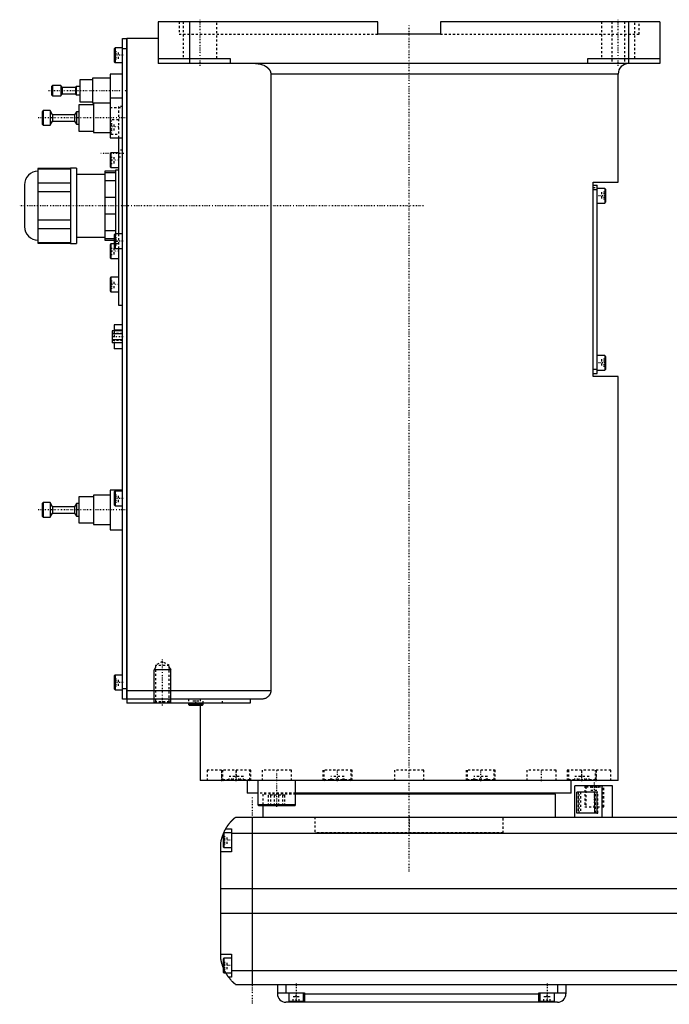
# Model space of a CAD drawing. Extents: x -186 to 706, y -123 to 447.
# Tile 1 of 4: x -186 to 124, y -82 to 389. Entities that reach past the tile are written whole.
import ezdxf

# ---------------------------------------------------------------- set-up
doc = ezdxf.new("R2010")
doc.units = 0
doc.linetypes.add('CENTER', pattern=[1.5, 0.45, -0.5, 0.05, -0.5])
doc.linetypes.add('DASHED', pattern=[2, 1, -1])
for name, color, linetype in [('AM_0', 7, 'CONTINUOUS'), ('AM_10', 7, 'CONTINUOUS'), ('AM_3', 7, 'DASHED'), ('AM_7', 7, 'CENTER')]:
    doc.layers.add(name, color=color, linetype=linetype)

msp = doc.modelspace()

# ---------------------------------------------------------------- linework, layer by layer
at = {"layer": 'AM_0', "color": 7, "linetype": 'CONTINUOUS'}
for p, q in [((-15, 388), (-120, 388)), ((-120, 388), (-120, 368)), ((-105, 388), (-105, 368)), ((-15, 382), (-15, 388)), ((15, 388), (15, 382)), ((120, 388), (15, 388)), ((105, 388), (105, 368)), ((120, 388), (120, 368)), ((15, 382), (-15, 382)), ((-137, 380), (-135.05, 380)), ((-137, 64), (-137, 380)), ((-135.05, 64), (-135.05, 380)), ((-135, 379.95), (-135.05, 379.95)), ((-120, 380), (-135, 380)), ((-135, 380), (-135, 62)), ((-140.6, 375.5), (-141, 375.1)), ((-141, 375.1), (-141, 368.9)), ((-137, 375.5), (-140.6, 375.5)), ((-140.6, 375.5), (-140.6, 368.5)), ((-135.05, 375), (-137, 375)), ((-135, 374.95), (-135.05, 374.95)), ((-141, 368.9), (-140.6, 368.5)), ((-140.6, 368.5), (-137, 368.5)), ((-120, 370.5), (-85.5, 370.5)), ((120, 368), (-120, 368)), ((-85.5, 370.5), (-85.5, 368)), ((85.5, 368), (85.5, 370.5)), ((85.5, 370.5), (120, 370.5)), ((-137, 363), (-143, 363)), ((-143, 363), (-143, 332.5)), ((-66.14, 363), (-66.14, 68)), ((100, 363), (-66.14, 363)), ((100, 311.3), (100, 363)), ((-151.5, 360.25), (-157.5, 360.25)), ((-157.5, 360.25), (-157.5, 349.75)), ((-143, 361), (-151.5, 361)), ((-151.5, 361), (-151.5, 349)), ((-170.5, 357.5), (-171, 357)), ((-171, 357), (-171, 353)), ((-166.6, 357.5), (-170.5, 357.5)), ((-170.5, 357.5), (-170.5, 352.5)), ((-166, 356.5), (-166.6, 357.5)), ((-166.6, 357.5), (-166.6, 352.5)), ((-166.6, 352.5), (-166, 353.5)), ((-159.5, 356.5), (-166, 356.5)), ((-166, 356.5), (-166, 353.5)), ((-166, 353.5), (-159.5, 353.5)), ((-159.2, 357), (-159.5, 356.5)), ((-159.5, 356.5), (-159.5, 353.5)), ((-159.5, 353.5), (-159.2, 353)), ((-157.5, 357), (-159.2, 357)), ((-159.2, 357), (-159.2, 353)), ((-171, 353), (-170.5, 352.5)), ((-170.5, 352.5), (-166.6, 352.5)), ((-159.2, 353), (-157.5, 353)), ((-157.5, 349.75), (-151.5, 349.75)), ((-143, 349), (-151.5, 349)), ((-151, 349), (-151, 335)), ((-137, 351.5), (-143, 351.5)), ((-175, 345.5), (-175.5, 345)), ((-175.5, 345), (-175.5, 339)), ((-171.7, 345.5), (-175, 345.5)), ((-175, 345.5), (-175, 338.5)), ((-170.5, 343.5), (-171.7, 345.5)), ((-171.7, 345.5), (-171.7, 338.5)), ((-159.1, 345), (-160, 343.5)), ((-158, 345), (-159.1, 345)), ((-159.1, 345), (-159.1, 339)), ((-151, 348.25), (-158, 348.25)), ((-158, 348.25), (-158, 335.75)), ((-171.7, 338.5), (-170.5, 340.5)), ((-160, 343.5), (-170.5, 343.5)), ((-170.5, 343.5), (-170.5, 340.5)), ((-170.5, 340.5), (-160, 340.5)), ((-160, 343.5), (-160, 340.5)), ((-160, 340.5), (-159.1, 339)), ((-175.5, 339), (-175, 338.5)), ((-175, 338.5), (-171.7, 338.5)), ((-159.1, 339), (-158, 339)), ((-158, 335.75), (-151, 335.75)), ((-151, 335), (-143, 335)), ((-143, 332.5), (-137, 332.5)), ((-139, 332.5), (-139, 286.5)), ((-142.6, 325.25), (-143, 324.85)), ((-139, 325.25), (-142.6, 325.25)), ((-142.6, 325.25), (-142.6, 318.25)), ((-143, 324.85), (-143, 318.65)), ((-162, 317.88), (-177.5, 317.88)), ((-177.5, 317.88), (-177.5, 282.12)), ((-177.5, 317.73), (-162, 317.73)), ((-159, 318), (-162, 318)), ((-162, 318), (-162, 282)), ((-159, 318), (-159, 282)), ((-140.5, 316.5), (-145.5, 316.5)), ((-145.5, 316.5), (-145.5, 283.5)), ((-145.5, 315.87), (-140.5, 315.87)), ((-143, 318.65), (-142.6, 318.25)), ((-142.6, 318.25), (-139, 318.25)), ((-139, 317), (-140.5, 317)), ((-140.5, 317), (-140.5, 286.48)), ((-145.5, 315), (-159, 315)), ((-140.5, 311.84), (-145.5, 311.84)), ((88, 311.3), (100, 311.3)), ((88, 218.3), (88, 311.3)), ((-184, 310), (-184, 290)), ((-162, 310.85), (-177.5, 310.85)), ((-177.5, 306.88), (-162, 306.88)), ((88, 309.8), (90, 309.8)), ((88, 307.8), (90, 307.8)), ((90, 219.8), (90, 309.8)), ((93.6, 308.3), (90, 308.3)), ((94, 307.9), (93.6, 308.3)), ((93.6, 308.3), (93.6, 301.3)), ((94, 307.9), (94, 301.7)), ((-145.5, 304.03), (-140.5, 304.03)), ((93.6, 301.3), (94, 301.7)), ((90, 301.3), (93.6, 301.3)), ((-162, 293.12), (-177.5, 293.12)), ((-140.5, 295.97), (-145.5, 295.97)), ((-177.5, 289.15), (-162, 289.15)), ((-145.5, 288.16), (-140.5, 288.16)), ((-159, 285), (-145.5, 285)), ((-141, 284.13), (-145.5, 284.13)), ((-145.5, 283.5), (-141, 283.5)), ((-140.6, 286.5), (-141, 286.1)), ((-141, 286.1), (-141, 279.9)), ((-137, 286.5), (-140.6, 286.5)), ((-140.6, 286.5), (-140.6, 279.5)), ((-162, 282.27), (-177.5, 282.27)), ((-177.5, 282.12), (-162, 282.12)), ((-162, 282), (-159, 282)), ((-142.6, 281.75), (-143, 281.35)), ((-143, 281.35), (-143, 275.15)), ((-141, 281.75), (-142.6, 281.75)), ((-142.6, 281.75), (-142.6, 274.75)), ((-141, 279.9), (-140.6, 279.5)), ((-140.6, 279.5), (-137, 279.5)), ((-139, 279.5), (-139, 252.5)), ((-143, 275.15), (-142.6, 274.75)), ((-142.6, 274.75), (-139, 274.75)), ((-142.6, 265.83), (-143, 265.43)), ((-143, 265.43), (-143, 259.23)), ((-139, 265.83), (-142.6, 265.83)), ((-142.6, 265.83), (-142.6, 258.83)), ((-143, 259.23), (-142.6, 258.83)), ((-142.6, 258.83), (-139, 258.83)), ((-139, 252.5), (-137, 252.5)), ((-141.1, 243), (-141.1, 240.19)), ((-137, 243), (-141.1, 243)), ((-137, 240.47), (-141.1, 240.47)), ((-137, 240.19), (-142, 240.19)), ((-142, 240.19), (-142, 234.41)), ((-137, 238.74), (-142, 238.74)), ((-137, 235.86), (-142, 235.86)), ((-137, 234.41), (-142, 234.41)), ((-141.1, 234.41), (-141.1, 231.6)), ((-137, 231.6), (-141.1, 231.6)), ((93.6, 228.3), (90, 228.3)), ((94, 227.9), (93.6, 228.3)), ((93.6, 228.3), (93.6, 221.3)), ((94, 227.9), (94, 221.7)), ((88, 221.8), (90, 221.8)), ((93.6, 221.3), (94, 221.7)), ((88, 219.8), (90, 219.8)), ((100, 218.3), (88, 218.3)), ((90, 221.3), (93.6, 221.3)), ((100, 25), (100, 218.3)), ((-151, 160.75), (-158, 160.75)), ((-158, 160.75), (-158, 148.25)), ((-143, 161.5), (-151, 161.5)), ((-151, 161.5), (-151, 147.5)), ((-137, 164), (-143, 164)), ((-143, 164), (-143, 145)), ((-140.6, 163.5), (-141, 163.1)), ((-141, 163.1), (-141, 156.9)), ((-137, 163.5), (-140.6, 163.5)), ((-140.6, 163.5), (-140.6, 156.5)), ((-175, 158), (-175.5, 157.5)), ((-175.5, 157.5), (-175.5, 151.5)), ((-171.7, 158), (-175, 158)), ((-175, 158), (-175, 151)), ((-170.5, 156), (-171.7, 158)), ((-171.7, 158), (-171.7, 151)), ((-160, 156), (-170.5, 156)), ((-170.5, 156), (-170.5, 153)), ((-159.1, 157.5), (-160, 156)), ((-160, 156), (-160, 153)), ((-158, 157.5), (-159.1, 157.5)), ((-159.1, 157.5), (-159.1, 151.5)), ((-141, 156.9), (-140.6, 156.5)), ((-140.6, 156.5), (-137, 156.5)), ((-175.5, 151.5), (-175, 151)), ((-175, 151), (-171.7, 151)), ((-171.7, 151), (-170.5, 153)), ((-170.5, 153), (-160, 153)), ((-160, 153), (-159.1, 151.5)), ((-159.1, 151.5), (-158, 151.5)), ((-158, 148.25), (-151, 148.25)), ((-151, 147.5), (-143, 147.5)), ((-143, 145), (-137, 145)), ((-140.6, 75.5), (-141, 75.1)), ((-137, 75.5), (-140.6, 75.5)), ((-140.6, 75.5), (-140.6, 68.5)), ((-141, 75.1), (-141, 68.9)), ((-141, 68.9), (-140.6, 68.5)), ((-140.6, 68.5), (-137, 68.5)), ((-137, 69), (-135.05, 69)), ((-135, 69.05), (-135.05, 69.05)), ((-66.14, 68), (-135, 68)), ((-135.05, 64), (-137, 64)), ((-135, 64.05), (-135.05, 64.05)), ((-70.42, 64), (-135, 64)), ((-75.99, 62), (-135, 62)), ((-105.5, 62), (-105.5, 61.4)), ((-105.5, 61.4), (-105.1, 61)), ((-98.5, 61.4), (-105.5, 61.4)), ((-98.9, 61), (-98.5, 61.4)), ((-98.5, 61.4), (-98.5, 62)), ((-75.99, 64), (-75.99, 62)), ((-98.9, 61), (-105.1, 61)), ((-100, 61), (-100, 25)), ((100, 25), (-100, 25)), ((-88.79, 25.01), (-88.79, 25)), ((-77.5, 25), (-77.5, 19)), ((-72.29, 25), (-72.29, 13.4)), ((-54.29, 13.4), (-54.29, 25)), ((-40.35, 25), (-40.35, 25)), ((77.5, 19), (77.5, 25)), ((88.79, 25), (88.79, 25.01)), ((-72.29, 19), (-77.5, 19)), ((77.5, 19), (-54.29, 19)), ((55, 18.5), (55, 19)), ((79.35, 7.5), (79.35, 22.5)), ((97.35, 22.5), (79.35, 22.5)), ((89.75, 19.5), (80.32, 19.5)), ((80.32, 9.5), (80.32, 19.5)), ((88.64, 19.5), (88.64, 9.5)), ((89.75, 19.5), (89.75, 9.5)), ((92.35, 7.5), (92.35, 22.5)), ((97.35, 7.5), (97.35, 22.5)), ((70, 18.5), (-54.3, 18.5)), ((70, 7.5), (70, 18.5)), ((-72.29, 13.4), (-71.89, 13)), ((-54.29, 13.4), (-72.29, 13.4)), ((-54.69, 13), (-71.89, 13)), ((-70, 13), (-70, 7.5)), ((-54.69, 13), (-54.29, 13.4)), ((89.75, 9.5), (80.32, 9.5)), ((-83, 7.5), (317, 7.5)), ((-75, 7.5), (-75, -72.5)), ((-88.6, 0), (-89, -0.4)), ((-85, 0), (-88.6, 0)), ((-88.6, 0), (-88.6, -7)), ((-87.65, 2), (-85, 2)), ((-85, 2), (-85, -9)), ((-90, -60.5), (-90, -4.5)), ((-89, -0.4), (-89, -6.6)), ((-85, -0.2), (319, -0.2)), ((-85, -9), (-90, -9)), ((-89, -6.6), (-88.6, -7)), ((-88.6, -7), (-85, -7)), ((-90, -26.54), (324, -26.54)), ((-90, -38.4), (324, -38.4)), ((-90, -58), (-85, -58)), ((-88.6, -60), (-89, -60.4)), ((-89, -60.4), (-89, -66.6)), ((-85, -60), (-88.6, -60)), ((-88.6, -60), (-88.6, -67)), ((-85, -58), (-85, -69)), ((-85, -65.78), (319, -65.78)), ((-89, -66.6), (-88.6, -67)), ((-88.6, -67), (-85, -67)), ((-85, -69), (-86.34, -69)), ((-83, -72.5), (317, -72.5)), ((-63, -72.5), (-63, -77)), ((-59, -72.5), (-59, -76.5)), ((71, -72.5), (71, -76.5)), ((75, -72.5), (75, -77)), ((-63, -76.5), (-50, -76.5)), ((-57.5, -76.5), (-57.5, -80.5)), ((-50.5, -80.5), (-50.5, -76.5)), ((-50, -76.5), (-50, -81)), ((-50, -77), (62, -77)), ((62, -76.5), (75, -76.5)), ((62, -81), (62, -76.5)), ((62.5, -76.5), (62.5, -80.5)), ((69.5, -80.5), (69.5, -76.5)), ((71, -81), (-59, -81)), ((-57.5, -80.5), (-50.5, -80.5)), ((-54, -81), (-54, -80.5)), ((62.5, -80.5), (69.5, -80.5)), ((66, -81), (66, -80.5))]:
    msp.add_line(p, q, dxfattribs=at)
for points in [[(-73.48, 368, 0), (-73.23, 368, 0), (-72.69, 367.97, 0), (-72.14, 367.91, 0), (-71.86, 367.87, 0), (-71.59, 367.82, 0), (-71.05, 367.7, 0), (-70.53, 367.56, 0), (-70.04, 367.4, 0), (-69.53, 367.19, 0), (-69.24, 367.05, 0), (-69.16, 367.01, 0), (-69.07, 366.97, 0), (-69.03, 366.95, 0), (-68.99, 366.93, 0), (-68.91, 366.88, 0), (-68.83, 366.84, 0), (-68.79, 366.81, 0), (-68.75, 366.79, 0), (-68.67, 366.74, 0), (-68.59, 366.7, 0), (-68.55, 366.67, 0), (-68.51, 366.65, 0), (-68.44, 366.6, 0), (-68.36, 366.55, 0), (-68.29, 366.5, 0), (-68.21, 366.45, 0), (-68.14, 366.4, 0), (-68.11, 366.37, 0), (-68.07, 366.35, 0), (-68, 366.29, 0), (-67.93, 366.24, 0), (-67.87, 366.19, 0), (-67.8, 366.13, 0), (-67.73, 366.08, 0), (-67.7, 366.05, 0), (-67.66, 366.02, 0), (-67.6, 365.96, 0), (-67.53, 365.89, 0), (-67.46, 365.83, 0), (-67.4, 365.77, 0), (-67.33, 365.7, 0), (-67.3, 365.67, 0), (-67.27, 365.63, 0), (-67.21, 365.56, 0), (-67.15, 365.49, 0), (-67.09, 365.42, 0), (-67.03, 365.35, 0), (-66.97, 365.28, 0), (-66.94, 365.24, 0), (-66.92, 365.21, 0), (-66.86, 365.13, 0), (-66.81, 365.06, 0), (-66.76, 364.98, 0), (-66.71, 364.91, 0), (-66.67, 364.83, 0), (-66.65, 364.79, 0), (-66.62, 364.76, 0), (-66.58, 364.68, 0), (-66.54, 364.6, 0), (-66.52, 364.57, 0), (-66.5, 364.53, 0), (-66.47, 364.45, 0), (-66.43, 364.37, 0), (-66.41, 364.32, 0), (-66.4, 364.28, 0), (-66.36, 364.2, 0), (-66.33, 364.11, 0), (-66.3, 364.02, 0), (-66.28, 363.94, 0), (-66.25, 363.85, 0), (-66.24, 363.8, 0), (-66.23, 363.76, 0), (-66.21, 363.67, 0), (-66.19, 363.58, 0), (-66.18, 363.49, 0), (-66.17, 363.4, 0), (-66.16, 363.31, 0), (-66.15, 363.26, 0), (-66.15, 363.22, 0), (-66.15, 363.13, 0), (-66.14, 363.04, 0), (-66.14, 363, 0)], [(-66.14, 68, 0), (-66.14, 67.97, 0), (-66.15, 67.9, 0), (-66.15, 67.83, 0), (-66.15, 67.79, 0), (-66.15, 67.76, 0), (-66.16, 67.69, 0), (-66.16, 67.62, 0), (-66.17, 67.55, 0), (-66.18, 67.48, 0), (-66.19, 67.41, 0), (-66.2, 67.38, 0), (-66.21, 67.34, 0), (-66.22, 67.27, 0), (-66.23, 67.21, 0), (-66.25, 67.14, 0), (-66.27, 67.07, 0), (-66.29, 67, 0), (-66.3, 66.97, 0), (-66.31, 66.94, 0), (-66.33, 66.87, 0), (-66.35, 66.81, 0), (-66.36, 66.77, 0), (-66.37, 66.74, 0), (-66.4, 66.68, 0), (-66.42, 66.61, 0), (-66.44, 66.58, 0), (-66.45, 66.55, 0), (-66.48, 66.49, 0), (-66.51, 66.43, 0), (-66.54, 66.37, 0), (-66.57, 66.31, 0), (-66.6, 66.25, 0), (-66.62, 66.22, 0), (-66.63, 66.19, 0), (-66.67, 66.13, 0), (-66.7, 66.07, 0), (-66.74, 66.02, 0), (-66.77, 65.96, 0), (-66.81, 65.91, 0), (-66.83, 65.88, 0), (-66.84, 65.86, 0), (-66.88, 65.8, 0), (-66.92, 65.75, 0), (-66.96, 65.7, 0), (-67, 65.65, 0), (-67.04, 65.6, 0), (-67.06, 65.58, 0), (-67.08, 65.56, 0), (-67.12, 65.51, 0), (-67.16, 65.47, 0), (-67.2, 65.42, 0), (-67.24, 65.38, 0), (-67.28, 65.34, 0), (-67.3, 65.32, 0), (-67.32, 65.3, 0), (-67.36, 65.25, 0), (-67.4, 65.21, 0), (-67.45, 65.17, 0), (-67.49, 65.14, 0), (-67.53, 65.1, 0), (-67.55, 65.08, 0), (-67.58, 65.06, 0), (-67.62, 65.02, 0), (-67.67, 64.99, 0), (-67.69, 64.97, 0), (-67.83, 64.86, 0), (-68.12, 64.67, 0), (-68.41, 64.5, 0), (-68.72, 64.36, 0), (-69.03, 64.24, 0), (-69.34, 64.14, 0), (-69.5, 64.1, 0), (-69.66, 64.07, 0), (-69.97, 64.02, 0), (-70.27, 64, 0), (-70.42, 64, 0)], [(-87.65, 2, 0), (-87.62, 2.05, 0), (-87.57, 2.14, 0), (-87.52, 2.23, 0), (-87.49, 2.27, 0), (-87.46, 2.32, 0), (-87.41, 2.41, 0), (-87.35, 2.5, 0), (-87.3, 2.59, 0), (-87.24, 2.68, 0), (-87.19, 2.76, 0), (-87.16, 2.81, 0), (-87.13, 2.85, 0), (-87.07, 2.94, 0), (-87.02, 3.03, 0), (-86.96, 3.11, 0), (-86.9, 3.2, 0), (-86.85, 3.28, 0), (-86.82, 3.33, 0), (-86.79, 3.37, 0), (-86.73, 3.45, 0), (-86.67, 3.53, 0), (-86.64, 3.58, 0), (-86.62, 3.62, 0), (-86.56, 3.7, 0), (-86.5, 3.78, 0), (-86.47, 3.82, 0), (-86.44, 3.86, 0), (-86.38, 3.94, 0), (-86.33, 4.01, 0), (-86.27, 4.09, 0), (-86.21, 4.17, 0), (-86.15, 4.24, 0), (-86.12, 4.28, 0), (-86.1, 4.32, 0), (-86.04, 4.39, 0), (-85.98, 4.46, 0), (-85.92, 4.54, 0), (-85.87, 4.61, 0), (-85.81, 4.68, 0), (-85.78, 4.71, 0), (-85.75, 4.75, 0), (-85.69, 4.82, 0), (-85.64, 4.89, 0), (-85.58, 4.95, 0), (-85.52, 5.02, 0), (-85.47, 5.08, 0), (-85.44, 5.12, 0), (-85.41, 5.15, 0), (-85.36, 5.21, 0), (-85.3, 5.28, 0), (-85.25, 5.34, 0), (-85.19, 5.4, 0), (-85.14, 5.46, 0), (-85.11, 5.49, 0), (-85.08, 5.52, 0), (-85.03, 5.58, 0), (-84.97, 5.64, 0), (-84.92, 5.7, 0), (-84.87, 5.75, 0), (-84.81, 5.81, 0), (-84.79, 5.84, 0), (-84.76, 5.87, 0), (-84.71, 5.92, 0), (-84.66, 5.98, 0), (-84.63, 6, 0), (-84.6, 6.03, 0), (-84.55, 6.08, 0), (-84.5, 6.13, 0), (-84.48, 6.16, 0), (-84.45, 6.18, 0), (-84.4, 6.23, 0), (-84.35, 6.28, 0), (-84.3, 6.33, 0), (-84.25, 6.38, 0), (-84.2, 6.43, 0), (-84.18, 6.45, 0), (-84.16, 6.47, 0), (-84.11, 6.52, 0), (-84.06, 6.56, 0), (-84.02, 6.61, 0), (-83.97, 6.65, 0), (-83.93, 6.69, 0), (-83.9, 6.71, 0), (-83.88, 6.73, 0), (-83.84, 6.77, 0), (-83.8, 6.81, 0), (-83.75, 6.85, 0), (-83.71, 6.88, 0), (-83.67, 6.92, 0), (-83.66, 6.94, 0), (-83.64, 6.95, 0), (-83.6, 6.99, 0), (-83.56, 7.02, 0), (-83.53, 7.05, 0), (-83.49, 7.08, 0), (-83.46, 7.11, 0), (-83.44, 7.13, 0), (-83.43, 7.14, 0), (-83.39, 7.17, 0), (-83.36, 7.19, 0), (-83.34, 7.22, 0), (-83.31, 7.24, 0), (-83.28, 7.27, 0), (-83.27, 7.28, 0), (-83.25, 7.29, 0), (-83.23, 7.31, 0), (-83.21, 7.33, 0), (-83.2, 7.34, 0), (-83.18, 7.35, 0), (-83.16, 7.36, 0), (-83.14, 7.38, 0), (-83.13, 7.39, 0), (-83.13, 7.4, 0), (-83.11, 7.41, 0), (-83.09, 7.42, 0), (-83.08, 7.44, 0), (-83.06, 7.45, 0), (-83.05, 7.46, 0), (-83.05, 7.46, 0), (-83.04, 7.47, 0), (-83.03, 7.47, 0), (-83.02, 7.48, 0), (-83.02, 7.49, 0), (-83.01, 7.49, 0), (-83.01, 7.49, 0), (-83.01, 7.5, 0), (-83, 7.5, 0), (-83, 7.5, 0), (-83, 7.5, 0), (-83, 7.5, 0)], [(-88.69, -0.09, 0), (-88.65, 0.01, 0), (-88.56, 0.21, 0), (-88.47, 0.4, 0), (-88.43, 0.49, 0), (-88.39, 0.58, 0), (-88.31, 0.76, 0), (-88.22, 0.92, 0), (-88.14, 1.08, 0), (-88.07, 1.23, 0), (-88, 1.36, 0), (-87.96, 1.43, 0), (-87.93, 1.49, 0), (-87.87, 1.6, 0), (-87.82, 1.7, 0), (-87.77, 1.79, 0), (-87.73, 1.86, 0), (-87.7, 1.91, 0), (-87.68, 1.94, 0), (-87.67, 1.96, 0), (-87.66, 1.98, 0), (-87.65, 2, 0), (-87.65, 2, 0)], [(-90, -4.5, 0), (-89.98, -4.39, 0), (-89.94, -4.18, 0), (-89.9, -3.97, 0), (-89.88, -3.87, 0), (-89.86, -3.77, 0), (-89.81, -3.56, 0), (-89.77, -3.36, 0), (-89.72, -3.15, 0), (-89.66, -2.95, 0), (-89.61, -2.74, 0), (-89.58, -2.64, 0), (-89.55, -2.54, 0), (-89.49, -2.33, 0), (-89.43, -2.13, 0), (-89.37, -1.92, 0), (-89.31, -1.72, 0), (-89.24, -1.52, 0), (-89.21, -1.43, 0), (-89.17, -1.33, 0), (-89.1, -1.14, 0), (-89.03, -0.95, 0), (-89, -0.86, 0)], [(-89, -64.14, 0), (-89.04, -64.04, 0), (-89.11, -63.84, 0), (-89.18, -63.64, 0), (-89.22, -63.54, 0), (-89.25, -63.44, 0), (-89.32, -63.24, 0), (-89.38, -63.03, 0), (-89.45, -62.82, 0), (-89.51, -62.61, 0), (-89.57, -62.41, 0), (-89.6, -62.3, 0), (-89.63, -62.2, 0), (-89.68, -61.99, 0), (-89.73, -61.78, 0), (-89.78, -61.57, 0), (-89.83, -61.37, 0), (-89.87, -61.17, 0), (-89.89, -61.07, 0), (-89.91, -60.97, 0), (-89.95, -60.78, 0), (-89.98, -60.59, 0), (-90, -60.5, 0)], [(-86.34, -69, 0), (-86.34, -69, 0), (-86.35, -68.98, 0), (-86.37, -68.96, 0), (-86.38, -68.94, 0), (-86.4, -68.92, 0), (-86.44, -68.86, 0), (-86.49, -68.79, 0), (-86.55, -68.71, 0), (-86.62, -68.61, 0), (-86.7, -68.5, 0), (-86.74, -68.44, 0), (-86.78, -68.38, 0), (-86.87, -68.25, 0), (-86.96, -68.11, 0), (-87.06, -67.96, 0), (-87.16, -67.8, 0), (-87.27, -67.64, 0), (-87.32, -67.55, 0), (-87.37, -67.47, 0), (-87.48, -67.29, 0), (-87.59, -67.1, 0), (-87.65, -67, 0)], [(-83, -72.5, 0), (-83, -72.5, 0), (-83.01, -72.49, 0), (-83.02, -72.49, 0), (-83.02, -72.48, 0), (-83.03, -72.48, 0), (-83.03, -72.48, 0), (-83.04, -72.47, 0), (-83.04, -72.46, 0), (-83.05, -72.46, 0), (-83.06, -72.45, 0), (-83.07, -72.44, 0), (-83.07, -72.44, 0), (-83.08, -72.43, 0), (-83.09, -72.43, 0), (-83.1, -72.42, 0), (-83.11, -72.41, 0), (-83.11, -72.41, 0), (-83.13, -72.39, 0), (-83.14, -72.38, 0), (-83.15, -72.38, 0), (-83.16, -72.37, 0), (-83.17, -72.36, 0), (-83.19, -72.34, 0), (-83.21, -72.33, 0), (-83.22, -72.31, 0), (-83.24, -72.3, 0), (-83.25, -72.29, 0), (-83.26, -72.28, 0), (-83.28, -72.26, 0), (-83.3, -72.25, 0), (-83.32, -72.23, 0), (-83.35, -72.21, 0), (-83.37, -72.19, 0), (-83.38, -72.18, 0), (-83.39, -72.17, 0), (-83.42, -72.15, 0), (-83.44, -72.13, 0), (-83.47, -72.1, 0), (-83.49, -72.08, 0), (-83.52, -72.06, 0), (-83.54, -72.04, 0), (-83.55, -72.03, 0), (-83.58, -72.01, 0), (-83.61, -71.98, 0), (-83.64, -71.95, 0), (-83.67, -71.93, 0), (-83.7, -71.9, 0), (-83.71, -71.89, 0), (-83.73, -71.87, 0), (-83.76, -71.84, 0), (-83.79, -71.81, 0), (-83.83, -71.78, 0), (-83.86, -71.75, 0), (-83.89, -71.72, 0), (-83.91, -71.7, 0), (-83.93, -71.69, 0), (-83.96, -71.65, 0), (-84, -71.62, 0), (-84.02, -71.6, 0), (-84.04, -71.59, 0), (-84.07, -71.55, 0), (-84.11, -71.52, 0), (-84.13, -71.5, 0), (-84.15, -71.48, 0), (-84.19, -71.44, 0), (-84.22, -71.41, 0), (-84.26, -71.37, 0), (-84.3, -71.33, 0), (-84.34, -71.29, 0), (-84.36, -71.27, 0), (-84.38, -71.25, 0), (-84.42, -71.21, 0), (-84.46, -71.17, 0), (-84.6, -71.03, 0), (-84.86, -70.77, 0), (-85.11, -70.49, 0), (-85.38, -70.19, 0), (-85.51, -70.03, 0), (-85.65, -69.87, 0), (-85.92, -69.54, 0), (-86.2, -69.18, 0), (-86.34, -69, 0)]]:
    msp.add_polyline3d(points, dxfattribs=at)
for centre, radius, start, end in [((105, 363), 5, 90, 180), ((-177.5, 310), 6.5, 90, 180), ((-177.5, 290), 6.5, 180, 270), ((-59, -77), 4, 180, 270), ((71, -77), 4, 270, 0)]:
    msp.add_arc(centre, radius, start, end, dxfattribs=at)
at = {"layer": 'AM_10', "color": 7, "linetype": 'CONTINUOUS'}
for p, q in [((-121.32, 79.17), (-122, 78)), ((-114, 78), (-122, 78)), ((-122, 62), (-122, 78)), ((-114.68, 79.17), (-114, 78)), ((-114, 62), (-114, 78))]:
    msp.add_line(p, q, dxfattribs=at)
at = {"layer": 'AM_3', "color": 6, "linetype": 'DASHED'}
for p, q in [((-110, 388), (-110, 382)), ((-108, 388), (-108, 370.5)), ((-92, 370.5), (-92, 388)), ((92, 388), (92, 370.5)), ((97, 388), (97, 368)), ((103, 388), (103, 368)), ((108, 370.5), (108, 388)), ((110, 382), (110, 388)), ((-110, 382), (-15, 382)), ((15, 382), (110, 382)), ((-141, 373.73), (-139, 373.73)), ((-141, 372.87), (-139, 372.87)), ((-139, 370.27), (-139, 373.73)), ((-141, 371.13), (-139, 371.13)), ((-141, 370.27), (-139, 370.27)), ((-143, 347), (-137, 347)), ((-137, 347.5), (-139, 347.5)), ((-139, 347.5), (-139, 332.5)), ((-142.6, 341.17), (-143, 340.77)), ((-143, 339.4), (-141, 339.4)), ((-139, 341.17), (-142.6, 341.17)), ((-142.6, 341.17), (-142.6, 334.17)), ((-141, 335.94), (-141, 339.4)), ((-143, 338.54), (-141, 338.54)), ((-143, 336.81), (-141, 336.81)), ((-143, 335.94), (-141, 335.94)), ((-143, 334.57), (-142.6, 334.17)), ((-142.6, 334.17), (-139, 334.17)), ((-137, 326.65), (-139, 326.65)), ((-143, 323.25), (-141, 323.25)), ((-143, 321.75), (-141, 321.75)), ((-141, 320.25), (-141, 323.25)), ((-139, 323.35), (-137, 323.35)), ((-143, 320.25), (-141, 320.25)), ((88, 308.8), (90, 308.8)), ((94, 306.53), (92, 306.53)), ((92, 306.53), (92, 303.07)), ((94, 305.67), (92, 305.67)), ((94, 303.93), (92, 303.93)), ((94, 303.07), (92, 303.07)), ((-141, 284.73), (-139, 284.73)), ((-140.5, 284.13), (-141, 284.13)), ((-141, 283.87), (-139, 283.87)), ((-141, 283.5), (-140.5, 283.5)), ((-140.5, 286.48), (-140.5, 283)), ((-140.5, 283), (-139, 283)), ((-139, 286.5), (-139, 279.5)), ((-143, 279.75), (-141, 279.75)), ((-143, 278.25), (-141, 278.25)), ((-141, 282.13), (-139, 282.13)), ((-139, 281.75), (-141, 281.75)), ((-141, 281.27), (-139, 281.27)), ((-141, 276.75), (-141, 279.75)), ((-143, 276.75), (-141, 276.75)), ((-143, 264.06), (-141, 264.06)), ((-141, 260.6), (-141, 264.06)), ((-143, 263.19), (-141, 263.19)), ((-143, 261.46), (-141, 261.46)), ((-143, 260.6), (-141, 260.6)), ((-137, 238.85), (-142, 238.85)), ((-142, 235.75), (-137, 235.75)), ((-141.1, 240.19), (-141.1, 234.41)), ((-137, 235.87), (-141.1, 235.87)), ((94, 226.53), (92, 226.53)), ((92, 226.53), (92, 223.07)), ((94, 225.67), (92, 225.67)), ((94, 223.93), (92, 223.93)), ((94, 223.07), (92, 223.07)), ((-141, 161.73), (-139, 161.73)), ((-141, 160.87), (-139, 160.87)), ((-139, 158.27), (-139, 161.73)), ((-141, 159.13), (-139, 159.13)), ((-141, 158.27), (-139, 158.27)), ((-118, 82), (-121.32, 80.08)), ((-121.32, 80.08), (-121.32, 62.68)), ((-114.68, 80.08), (-121.32, 80.08)), ((-114.68, 80.08), (-118, 82)), ((-114.68, 62.68), (-114.68, 80.08)), ((-141, 73.73), (-139, 73.73)), ((-141, 72.87), (-139, 72.87)), ((-141, 71.13), (-139, 71.13)), ((-139, 70.27), (-139, 73.73)), ((-141, 70.27), (-139, 70.27)), ((-121.32, 62.68), (-122, 62)), ((-114.68, 62.68), (-121.32, 62.68)), ((-114, 62), (-114.68, 62.68)), ((-105.5, 64), (-105.5, 62)), ((-103.5, 61), (-103.5, 63)), ((-100.5, 63), (-103.5, 63)), ((-102, 61), (-102, 63)), ((-100.5, 61), (-100.5, 63)), ((-100, 64), (-100, 61)), ((-98.5, 62), (-98.5, 64)), ((-89.3, 62), (-89.3, 64)), ((-98.9, 61), (-100, 61)), ((-96.5, 30), (-96.5, 25)), ((-75.69, 30), (-96.5, 30)), ((-89.69, 30), (-89.69, 25)), ((-89.19, 30), (-89.19, 25.4)), ((-82.5, 25), (-82.5, 30)), ((-76.19, 25.4), (-76.19, 30)), ((-75.69, 25), (-75.69, 30)), ((-70.29, 30), (-70.29, 25)), ((-56.29, 30), (-70.29, 30)), ((-56.29, 25), (-56.29, 30)), ((-41.25, 30), (-41.25, 25)), ((-27.25, 30), (-41.25, 30)), ((-40.75, 30), (-40.75, 25.4)), ((-27.75, 25.4), (-27.75, 30)), ((-27.25, 25), (-27.25, 30)), ((-7, 30), (-7, 25)), ((7, 30), (-7, 30)), ((7, 25), (7, 30)), ((27.25, 30), (27.25, 25)), ((41.25, 30), (27.25, 30)), ((27.75, 30), (27.75, 25.4)), ((40.75, 25.4), (40.75, 30)), ((41.25, 25), (41.25, 30)), ((56.29, 30), (56.29, 25)), ((70.29, 30), (56.29, 30)), ((70.29, 25), (70.29, 30)), ((75.69, 30), (75.69, 25)), ((96.5, 30), (75.69, 30)), ((76.19, 30), (76.19, 25.4)), ((82.5, 30), (82.5, 25)), ((89.19, 25.4), (89.19, 30)), ((89.69, 25), (89.69, 30)), ((96.5, 25), (96.5, 30)), ((-89.19, 25.4), (-88.79, 25.01)), ((-76.19, 25.4), (-89.19, 25.4)), ((-86.12, 25), (-86.12, 27)), ((-79.25, 27), (-86.12, 27)), ((-84.8, 25), (-84.8, 27)), ((-84.01, 25), (-84.01, 27)), ((-81.36, 25), (-81.36, 27)), ((-80.58, 25), (-80.58, 27)), ((-79.25, 25), (-79.25, 27)), ((-76.59, 25), (-76.19, 25.4)), ((-40.75, 25.4), (-40.35, 25)), ((-27.75, 25.4), (-40.75, 25.4)), ((-37.45, 25), (-37.45, 27)), ((-31.05, 27), (-37.45, 27)), ((-37, 25), (-37, 27)), ((-34.7, 25), (-34.7, 27)), ((-33.8, 25), (-33.8, 27)), ((-31.5, 25), (-31.5, 27)), ((-31.05, 25), (-31.05, 27)), ((-28.15, 25), (-27.75, 25.4)), ((27.75, 25.4), (28.15, 25)), ((40.75, 25.4), (27.75, 25.4)), ((31.05, 25), (31.05, 27)), ((37.45, 27), (31.05, 27)), ((31.5, 25), (31.5, 27)), ((33.8, 25), (33.8, 27)), ((34.7, 25), (34.7, 27)), ((37, 25), (37, 27)), ((37.45, 25), (37.45, 27)), ((40.35, 25), (40.75, 25.4)), ((76.19, 25.4), (76.59, 25)), ((89.19, 25.4), (76.19, 25.4)), ((79.25, 25), (79.25, 27)), ((86.12, 27), (79.25, 27)), ((80.58, 25), (80.58, 27)), ((81.36, 25), (81.36, 27)), ((84.01, 25), (84.01, 27)), ((84.8, 25), (84.8, 27)), ((86.12, 25), (86.12, 27)), ((88.79, 25.01), (89.19, 25.4)), ((-54.29, 19), (-72.29, 19)), ((-55, 19), (-55, 18.5)), ((80.84, 19.5), (80.84, 9.5)), ((81.43, 9.5), (81.43, 19.5)), ((81.95, 19.5), (81.95, 9.5)), ((84.1, 22.5), (84.1, 12.5)), ((85, 22.5), (84.6, 22.1)), ((84.6, 22.1), (84.6, 12.5)), ((84.6, 22.1), (92.6, 22.1)), ((86.87, 22.5), (86.87, 20.5)), ((86.87, 20.5), (90.33, 20.5)), ((87.73, 22.5), (87.73, 20.5)), ((90.27, 19.5), (88.64, 19.5)), ((89.16, 9.5), (89.16, 19.5)), ((89.47, 22.5), (89.47, 20.5)), ((90.27, 9.5), (90.27, 19.5)), ((90.33, 22.5), (90.33, 20.5)), ((92.6, 22.1), (92.2, 22.5)), ((92.6, 12.5), (92.6, 22.1)), ((93.1, 12.5), (93.1, 22.5)), ((-70, 18.5), (-70, 13)), ((-54.3, 18.5), (-70, 18.5)), ((-67.19, 13), (-67.19, 18)), ((-59.38, 18), (-67.19, 18)), ((-66.14, 13), (-66.14, 18)), ((-64.33, 13), (-64.33, 18)), ((-62.24, 13), (-62.24, 18)), ((-60.43, 13), (-60.43, 18)), ((-59.38, 13), (-59.38, 18)), ((84.1, 12.5), (93.1, 12.5)), ((89.75, 9.5), (90.27, 9.5)), ((-45, 7.5), (-45, 0)), ((-45, 7.5), (-45, 0)), ((45, 0), (45, 7.5)), ((45, 0), (45, 7.5)), ((-45, 0), (45, 0)), ((45, 0), (-45, 0)), ((-89, -1.77), (-87, -1.77)), ((-89, -2.63), (-87, -2.63)), ((-89, -4.37), (-87, -4.37)), ((-87, -5.23), (-87, -1.77)), ((-89, -5.23), (-87, -5.23)), ((-89, -61.77), (-87, -61.77)), ((-89, -62.63), (-87, -62.63)), ((-89, -64.37), (-87, -64.37)), ((-89, -65.23), (-87, -65.23)), ((-87, -65.23), (-87, -61.77)), ((-55.5, -80.5), (-55.5, -78.5)), ((-52.5, -78.5), (-55.5, -78.5)), ((-54, -80.5), (-54, -76.5)), ((-52.5, -80.5), (-52.5, -78.5)), ((64.5, -80.5), (64.5, -78.5)), ((67.5, -78.5), (64.5, -78.5)), ((66, -80.5), (66, -76.5)), ((67.5, -80.5), (67.5, -78.5))]:
    msp.add_line(p, q, dxfattribs=at)
for points in [[(-89, -0.86, 0), (-88.95, -0.72, 0), (-88.84, -0.46, 0), (-88.74, -0.21, 0), (-88.69, -0.09, 0)], [(-87.65, -67, 0), (-87.69, -66.93, 0), (-87.76, -66.8, 0), (-87.84, -66.66, 0), (-87.88, -66.59, 0), (-87.92, -66.51, 0), (-88, -66.37, 0), (-88.08, -66.22, 0), (-88.15, -66.06, 0), (-88.23, -65.91, 0), (-88.31, -65.75, 0), (-88.35, -65.67, 0), (-88.39, -65.59, 0), (-88.46, -65.42, 0), (-88.54, -65.26, 0), (-88.61, -65.09, 0), (-88.69, -64.92, 0), (-88.76, -64.75, 0), (-88.8, -64.66, 0), (-88.83, -64.57, 0), (-88.9, -64.4, 0), (-88.97, -64.23, 0), (-89, -64.14, 0)]]:
    msp.add_polyline3d(points, dxfattribs=at)
at = {"layer": 'AM_7', "color": 4, "linetype": 'CENTER'}
for p, q in [((-100, 367), (-100, 389)), ((0, -18.4), (0, 386.4)), ((100, 367), (100, 389)), ((-136.8, 372), (-141.2, 372)), ((-135.3, 355), (-172.7, 355)), ((-135.07, 342), (-177.43, 342)), ((-138.8, 337.67), (-143.2, 337.67)), ((-136.5, 325), (-147.5, 325)), ((-138.8, 321.75), (-143.2, 321.75)), ((94.2, 304.8), (89.8, 304.8)), ((6.95, 300), (-186.25, 300)), ((-136.8, 283), (-141.2, 283)), ((-138.8, 278.25), (-143.2, 278.25)), ((-138.8, 262.33), (-143.2, 262.33)), ((-136.75, 237.3), (-142.25, 237.3)), ((94.2, 224.8), (89.8, 224.8)), ((-136.8, 160), (-141.2, 160)), ((-135.07, 154.5), (-177.43, 154.5)), ((-118, 61), (-118, 83)), ((-136.8, 72), (-141.2, 72)), ((-102, 60.85), (-102, 64.15)), ((-89.5, 24.75), (-89.5, 30.25)), ((-82.69, 24.75), (-82.69, 30.25)), ((-63.29, 12.4), (-63.29, 30.25)), ((-34.25, 24.75), (-34.25, 30.25)), ((34.25, 24.75), (34.25, 30.25)), ((63.29, 24.75), (63.29, 30.25)), ((82.69, 24.75), (82.69, 30.25)), ((89.5, 24.75), (89.5, 30.25)), ((88.6, 24.05), (88.6, 11.95)), ((-75, 17), (-75, -82)), ((0, 7.88), (0, -0.38)), ((-84.8, -3.5), (-89.2, -3.5)), ((-84.8, -63.5), (-89.2, -63.5)), ((-54, -72.1), (-54, -80.9)), ((66, -72.1), (66, -80.9))]:
    msp.add_line(p, q, dxfattribs=at)

doc.saveas('drawing.dxf')
